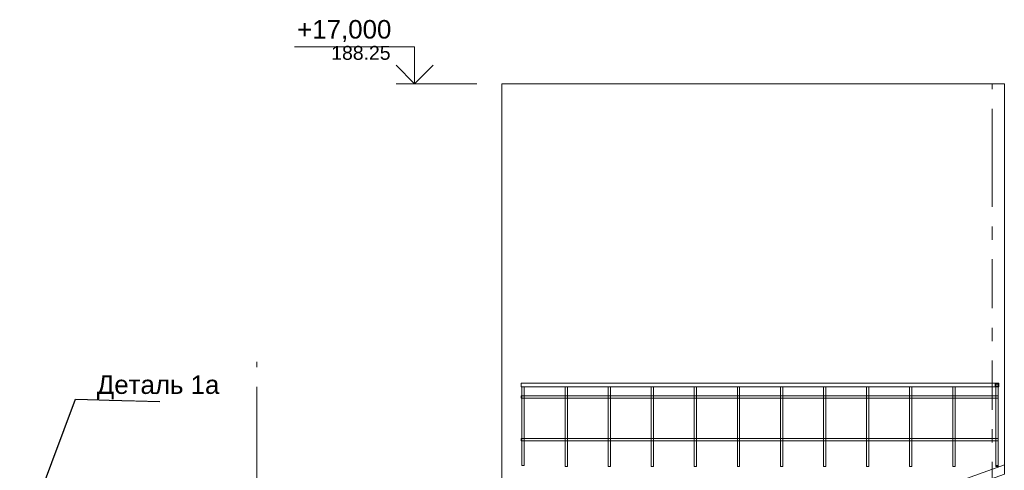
# Model space of a CAD drawing. Header units: millimetres. Extents: x -15683 to 202647, y -7448 to 20513.
# Tile 114 of 114: x 191663 to 202302, y 9332 to 14194. Entities that reach past the tile are written whole.
import ezdxf
from ezdxf.enums import TextEntityAlignment as Align

# ---------------------------------------------------------------- set-up
doc = ezdxf.new("R2010")
doc.units = ezdxf.units.MM
doc.header["$MEASUREMENT"] = 0
doc.set_wipeout_variables(frame=1)
doc.linetypes.add('Wipeout_Contour', pattern=[1000, 0, -1000])
doc.linetypes.add('Штрих-Штриховая', pattern=[1093.611073, 529.166651, -211.666656, 141.111112, -211.666656])
for name, color, linetype in [('1_Кровля (плоская)', 7, 'Continuous'), ('Новый_1_Ограждение кровли', 7, 'Continuous'), ('Размер - Отметка Уровня', 7, 'Continuous'), ('Элемент Модели - Оси', 7, 'Continuous')]:
    doc.layers.add(name, color=color, linetype=linetype)
for name, color, linetype, lineweight in [('1_Кровля (плоская)_Ном._пера__1', 7, 'Continuous', 15), ('1_Кровля (плоская)_Ном._пера__7', 7, 'Continuous', 15), ('Аннотация - Выносная Надпись.Фасад фрагмент_Ном._пера__1', 7, 'Continuous', 15), ('Новый_1_Ограждение кровли_Ном._пера__1', 7, 'Continuous', 15), ('Размер - Отметка Уровня_Ном._пера__120', 7, 'Continuous', 5), ('Элемент Модели - Оси_Ном._пера__1', 7, 'Continuous', 15), ('Элемент Модели - Оси_Ном._пера__2', 8, 'Continuous', 15)]:
    doc.layers.add(name, color=color, linetype=linetype, lineweight=lineweight)
doc.styles.add('СГЕНЕРИР_СТИЛЬ_1', font='arial.ttf')
doc.dimstyles.new('СГЕНЕРИР_СТИЛЬ__2', dxfattribs={"dimtxt": 0.18, "dimasz": 182.4, "dimexe": 0.18, "dimexo": 0.0625, "dimgap": 0, "dimtad": 0, "dimtih": 1, "dimtoh": 1, "dimdec": 4, "dimzin": 0, "dimdsep": 46, "dimcen": 0.09, "dimadec": 0, "dimazin": 0, "dimtfac": 1, "dimtdec": 4, "dimtmove": 0, "dimatfit": 3, "dimldrblk": 'ARROWHEAD_11', "dimfxl": 1, "dimtolj": 1, "dimtzin": 0, "dimarcsym": 0})

# ---------------------------------------------------------------- blocks, each defined once
blk = doc.blocks.new('Элемент Разреза_632_4', base_point=(227496, -3498))
at = {"layer": '1_Кровля (плоская)_Ном._пера__7', "color": 7, "linetype": 'Continuous', "lineweight": 15}
for p, q in [((201222, 9004), (202302, 9391)), ((202302, 9291), (202302, 9391)), ((202302, 9291), (201479, 8996)), ((201222, 9004), (201222, 9004)), ((201222, 8954), (201222, 9004)), ((201222, 8904), (201222, 9004)), ((201438, 8982), (201336, 8945)), ((201468, 8992), (201467, 8992)), ((201242, 8911), (201222, 8904)), ((201251, 8914), (201246, 8913))]:
    blk.add_line(p, q, dxfattribs=at)
blk = doc.blocks.new('Элемент Разреза_649_4', base_point=(227496, -3498))
at = {"layer": '1_Кровля (плоская)_Ном._пера__1', "color": 7, "linetype": 'Continuous', "lineweight": 15}
for p, q in [((202302, 13502), (196872, 13502)), ((196872, 13502), (196872, 9004)), ((202302, 9391), (202302, 13502)), ((202302, 9291), (201779, 9104)), ((201672, 9065), (201479, 8996)), ((196872, 9004), (198102, 9004)), ((196872, 8904), (196872, 9004)), ((198102, 9004), (201222, 9004)), ((201222, 9004), (201222, 9004)), ((201438, 8982), (201336, 8945)), ((201468, 8992), (201467, 8992)), ((198102, 8904), (196872, 8904)), ((198488, 8904), (198102, 8904)), ((201016, 8904), (198689, 8904))]:
    blk.add_line(p, q, dxfattribs=at)
blk = doc.blocks.new('Элемент Разреза_708_4', base_point=(227496, -3498))
at = {"layer": 'Новый_1_Ограждение кровли_Ном._пера__1', "color": 7, "linetype": 'Continuous', "lineweight": 15}
for p, q in [((202202, 10272), (202202, 10232)), ((202242, 10272), (202202, 10272)), ((202202, 10232), (202242, 10232)), ((202208, 10266), (202236, 10266)), ((202208, 10238), (202208, 10266)), ((202236, 10238), (202208, 10238)), ((202236, 10266), (202236, 10238)), ((202242, 10232), (202242, 10272))]:
    blk.add_line(p, q, dxfattribs=at)
blk = doc.blocks.new('Элемент Разреза_709_4', base_point=(227496, -3498))
at = {"layer": 'Новый_1_Ограждение кровли_Ном._пера__1', "color": 7, "linetype": 'Continuous', "lineweight": 15}
for p, q in [((197082, 10232), (197082, 10272)), ((197102, 10272), (197082, 10272)), ((197102, 10232), (197082, 10232))]:
    blk.add_line(p, q, dxfattribs=at)
blk = doc.blocks.new('Элемент Разреза_710_4', base_point=(227496, -3498))
at = {"layer": 'Новый_1_Ограждение кровли_Ном._пера__1', "color": 7, "linetype": 'Continuous', "lineweight": 15}
for p, q in [((202208, 10266), (202208, 10238)), ((202242, 10272), (202242, 10232)), ((202242, 10272), (202242, 10272)), ((202242, 10272), (202242, 10272)), ((202242, 10232), (202242, 10232)), ((202242, 10232), (202242, 10232))]:
    blk.add_line(p, q, dxfattribs=at)
blk = doc.blocks.new('Элемент Разреза_711_4', base_point=(227496, -3498))
at = {"layer": 'Новый_1_Ограждение кровли_Ном._пера__1', "color": 7, "linetype": 'Continuous', "lineweight": 15}
for p, q in [((202234, 9676), (202234, 9676)), ((202234, 9651), (202234, 9651))]:
    blk.add_line(p, q, dxfattribs=at)
blk = doc.blocks.new('Элемент Разреза_712_4', base_point=(227496, -3498))
at = {"layer": 'Новый_1_Ограждение кровли_Ном._пера__1', "color": 7, "linetype": 'Continuous', "lineweight": 15}
for p, q in [((202234, 10135), (202234, 10135)), ((202234, 10110), (202234, 10110))]:
    blk.add_line(p, q, dxfattribs=at)
blk = doc.blocks.new('Элемент Разреза_713_4', base_point=(227496, -3498))
at = {"layer": 'Новый_1_Ограждение кровли_Ном._пера__1', "color": 7, "linetype": 'Continuous', "lineweight": 15}
for p, q in [((202202, 10272), (197102, 10272)), ((202202, 10232), (197102, 10232))]:
    blk.add_line(p, q, dxfattribs=at)
blk = doc.blocks.new('Элемент Разреза_714_4', base_point=(227496, -3498))
at = {"layer": 'Новый_1_Ограждение кровли_Ном._пера__1', "color": 7, "linetype": 'Continuous', "lineweight": 15}
for p, q in [((197115, 9676), (197102, 9676)), ((197115, 9651), (197102, 9651)), ((197555, 9676), (197115, 9676)), ((197555, 9651), (197115, 9651)), ((197580, 9676), (197555, 9676)), ((197580, 9651), (197555, 9651)), ((198021, 9676), (197580, 9676)), ((198021, 9651), (197580, 9651)), ((198046, 9676), (198021, 9676)), ((198046, 9651), (198021, 9651)), ((198486, 9676), (198046, 9676)), ((198486, 9651), (198046, 9651)), ((198511, 9676), (198486, 9676)), ((198511, 9651), (198486, 9651)), ((198952, 9676), (198511, 9676)), ((198952, 9651), (198511, 9651)), ((198977, 9676), (198952, 9676)), ((198977, 9651), (198952, 9651)), ((199417, 9676), (198977, 9676)), ((199417, 9651), (198977, 9651)), ((199442, 9676), (199417, 9676)), ((199442, 9651), (199417, 9651)), ((199882, 9676), (199442, 9676)), ((199882, 9651), (199442, 9651)), ((199907, 9676), (199882, 9676)), ((199907, 9651), (199882, 9651)), ((200348, 9676), (199907, 9676)), ((200348, 9651), (199907, 9651)), ((200373, 9676), (200348, 9676)), ((200373, 9651), (200348, 9651)), ((200813, 9676), (200373, 9676)), ((200813, 9651), (200373, 9651)), ((200838, 9676), (200813, 9676)), ((200838, 9651), (200813, 9651)), ((201279, 9676), (200838, 9676)), ((201279, 9651), (200838, 9651)), ((201304, 9676), (201279, 9676)), ((201304, 9651), (201279, 9651)), ((201744, 9676), (201304, 9676)), ((201744, 9651), (201304, 9651)), ((201769, 9676), (201744, 9676)), ((201769, 9651), (201744, 9651)), ((202209, 9676), (201769, 9676)), ((202209, 9651), (201769, 9651))]:
    blk.add_line(p, q, dxfattribs=at)
blk = doc.blocks.new('Элемент Разреза_715_4', base_point=(227496, -3498))
at = {"layer": 'Новый_1_Ограждение кровли_Ном._пера__1', "color": 7, "linetype": 'Continuous', "lineweight": 15}
for p, q in [((197115, 10135), (197102, 10135)), ((197115, 10110), (197102, 10110)), ((197555, 10135), (197115, 10135)), ((197555, 10110), (197115, 10110)), ((197580, 10135), (197555, 10135)), ((197580, 10110), (197555, 10110)), ((198021, 10135), (197580, 10135)), ((198021, 10110), (197580, 10110)), ((198046, 10135), (198021, 10135)), ((198046, 10110), (198021, 10110)), ((198486, 10135), (198046, 10135)), ((198486, 10110), (198046, 10110)), ((198511, 10135), (198486, 10135)), ((198511, 10110), (198486, 10110)), ((198952, 10135), (198511, 10135)), ((198952, 10110), (198511, 10110)), ((198977, 10135), (198952, 10135)), ((198977, 10110), (198952, 10110)), ((199417, 10135), (198977, 10135)), ((199417, 10110), (198977, 10110)), ((199442, 10135), (199417, 10135)), ((199442, 10110), (199417, 10110)), ((199882, 10135), (199442, 10135)), ((199882, 10110), (199442, 10110)), ((199907, 10135), (199882, 10135)), ((199907, 10110), (199882, 10110)), ((200348, 10135), (199907, 10135)), ((200348, 10110), (199907, 10110)), ((200373, 10135), (200348, 10135)), ((200373, 10110), (200348, 10110)), ((200813, 10135), (200373, 10135)), ((200813, 10110), (200373, 10110)), ((200838, 10135), (200813, 10135)), ((200838, 10110), (200813, 10110)), ((201279, 10135), (200838, 10135)), ((201279, 10110), (200838, 10110)), ((201304, 10135), (201279, 10135)), ((201304, 10110), (201279, 10110)), ((201744, 10135), (201304, 10135)), ((201744, 10110), (201304, 10110)), ((201769, 10135), (201744, 10135)), ((201769, 10110), (201744, 10110)), ((202209, 10135), (201769, 10135)), ((202209, 10110), (201769, 10110))]:
    blk.add_line(p, q, dxfattribs=at)
blk = doc.blocks.new('Элемент Разреза_771_4', base_point=(227496, -3498))
at = {"layer": 'Новый_1_Ограждение кровли_Ном._пера__1', "color": 7, "linetype": 'Continuous', "lineweight": 15}
for p, q in [((202209, 9372), (202209, 9382)), ((202234, 9372), (202209, 9372)), ((202234, 9372), (202234, 9382))]:
    blk.add_line(p, q, dxfattribs=at)
blk = doc.blocks.new('Элемент Разреза_784_4', base_point=(227496, -3498))
at = {"layer": 'Новый_1_Ограждение кровли_Ном._пера__1', "color": 7, "linetype": 'Continuous', "lineweight": 15}
for p, q in [((201744, 10135), (201744, 10232)), ((201769, 10135), (201769, 10232)), ((201744, 10110), (201744, 10135)), ((201744, 9676), (201744, 10110)), ((201769, 10110), (201769, 10135)), ((201769, 9676), (201769, 10110)), ((201744, 9651), (201744, 9676)), ((201744, 9372), (201744, 9651)), ((201769, 9651), (201769, 9676)), ((201769, 9372), (201769, 9651)), ((201769, 9372), (201744, 9372))]:
    blk.add_line(p, q, dxfattribs=at)
blk = doc.blocks.new('Элемент Разреза_785_4', base_point=(227496, -3498))
at = {"layer": 'Новый_1_Ограждение кровли_Ном._пера__1', "color": 7, "linetype": 'Continuous', "lineweight": 15}
for p, q in [((201279, 10135), (201279, 10232)), ((201304, 10135), (201304, 10232)), ((201279, 10110), (201279, 10135)), ((201279, 9676), (201279, 10110)), ((201304, 10110), (201304, 10135)), ((201304, 9676), (201304, 10110)), ((201279, 9651), (201279, 9676)), ((201279, 9372), (201279, 9651)), ((201304, 9651), (201304, 9676)), ((201304, 9372), (201304, 9651)), ((201304, 9372), (201279, 9372))]:
    blk.add_line(p, q, dxfattribs=at)
blk = doc.blocks.new('Элемент Разреза_786_4', base_point=(227496, -3498))
at = {"layer": 'Новый_1_Ограждение кровли_Ном._пера__1', "color": 7, "linetype": 'Continuous', "lineweight": 15}
for p, q in [((200813, 10135), (200813, 10232)), ((200838, 10135), (200838, 10232)), ((200813, 10110), (200813, 10135)), ((200813, 9676), (200813, 10110)), ((200838, 10110), (200838, 10135)), ((200838, 9676), (200838, 10110)), ((200813, 9651), (200813, 9676)), ((200813, 9372), (200813, 9651)), ((200838, 9651), (200838, 9676)), ((200838, 9372), (200838, 9651)), ((200838, 9372), (200813, 9372))]:
    blk.add_line(p, q, dxfattribs=at)
blk = doc.blocks.new('Элемент Разреза_787_4', base_point=(227496, -3498))
at = {"layer": 'Новый_1_Ограждение кровли_Ном._пера__1', "color": 7, "linetype": 'Continuous', "lineweight": 15}
for p, q in [((200348, 10135), (200348, 10232)), ((200373, 10135), (200373, 10232)), ((200348, 10110), (200348, 10135)), ((200348, 9676), (200348, 10110)), ((200373, 10110), (200373, 10135)), ((200373, 9676), (200373, 10110)), ((200348, 9651), (200348, 9676)), ((200348, 9372), (200348, 9651)), ((200373, 9651), (200373, 9676)), ((200373, 9372), (200373, 9651)), ((200373, 9372), (200348, 9372))]:
    blk.add_line(p, q, dxfattribs=at)
blk = doc.blocks.new('Элемент Разреза_788_4', base_point=(227496, -3498))
at = {"layer": 'Новый_1_Ограждение кровли_Ном._пера__1', "color": 7, "linetype": 'Continuous', "lineweight": 15}
for p, q in [((199882, 10135), (199882, 10232)), ((199907, 10135), (199907, 10232)), ((199882, 10110), (199882, 10135)), ((199882, 9676), (199882, 10110)), ((199907, 10110), (199907, 10135)), ((199907, 9676), (199907, 10110)), ((199882, 9651), (199882, 9676)), ((199882, 9372), (199882, 9651)), ((199907, 9651), (199907, 9676)), ((199907, 9372), (199907, 9651)), ((199907, 9372), (199882, 9372))]:
    blk.add_line(p, q, dxfattribs=at)
blk = doc.blocks.new('Элемент Разреза_789_4', base_point=(227496, -3498))
at = {"layer": 'Новый_1_Ограждение кровли_Ном._пера__1', "color": 7, "linetype": 'Continuous', "lineweight": 15}
for p, q in [((199417, 10135), (199417, 10232)), ((199442, 10135), (199442, 10232)), ((199417, 10110), (199417, 10135)), ((199417, 9676), (199417, 10110)), ((199442, 10110), (199442, 10135)), ((199442, 9676), (199442, 10110)), ((199417, 9651), (199417, 9676)), ((199417, 9372), (199417, 9651)), ((199442, 9651), (199442, 9676)), ((199442, 9372), (199442, 9651)), ((199442, 9372), (199417, 9372))]:
    blk.add_line(p, q, dxfattribs=at)
blk = doc.blocks.new('Элемент Разреза_790_4', base_point=(227496, -3498))
at = {"layer": 'Новый_1_Ограждение кровли_Ном._пера__1', "color": 7, "linetype": 'Continuous', "lineweight": 15}
for p, q in [((198952, 10135), (198952, 10232)), ((198977, 10135), (198977, 10232)), ((198952, 10110), (198952, 10135)), ((198952, 9676), (198952, 10110)), ((198977, 10110), (198977, 10135)), ((198977, 9676), (198977, 10110)), ((198952, 9651), (198952, 9676)), ((198952, 9372), (198952, 9651)), ((198977, 9651), (198977, 9676)), ((198977, 9372), (198977, 9651)), ((198977, 9372), (198952, 9372))]:
    blk.add_line(p, q, dxfattribs=at)
blk = doc.blocks.new('Элемент Разреза_791_4', base_point=(227496, -3498))
at = {"layer": 'Новый_1_Ограждение кровли_Ном._пера__1', "color": 7, "linetype": 'Continuous', "lineweight": 15}
for p, q in [((198486, 10135), (198486, 10232)), ((198511, 10135), (198511, 10232)), ((198486, 10110), (198486, 10135)), ((198486, 9676), (198486, 10110)), ((198511, 10110), (198511, 10135)), ((198511, 9676), (198511, 10110)), ((198486, 9651), (198486, 9676)), ((198486, 9372), (198486, 9651)), ((198511, 9651), (198511, 9676)), ((198511, 9372), (198511, 9651)), ((198511, 9372), (198486, 9372))]:
    blk.add_line(p, q, dxfattribs=at)
blk = doc.blocks.new('Элемент Разреза_792_4', base_point=(227496, -3498))
at = {"layer": 'Новый_1_Ограждение кровли_Ном._пера__1', "color": 7, "linetype": 'Continuous', "lineweight": 15}
for p, q in [((198021, 10135), (198021, 10232)), ((198046, 10135), (198046, 10232)), ((198021, 10110), (198021, 10135)), ((198021, 9676), (198021, 10110)), ((198046, 10110), (198046, 10135)), ((198046, 9676), (198046, 10110)), ((198021, 9651), (198021, 9676)), ((198021, 9372), (198021, 9651)), ((198046, 9651), (198046, 9676)), ((198046, 9372), (198046, 9651)), ((198046, 9372), (198021, 9372))]:
    blk.add_line(p, q, dxfattribs=at)
blk = doc.blocks.new('Элемент Разреза_793_4', base_point=(227496, -3498))
at = {"layer": 'Новый_1_Ограждение кровли_Ном._пера__1', "color": 7, "linetype": 'Continuous', "lineweight": 15}
for p, q in [((197555, 10135), (197555, 10232)), ((197580, 10135), (197580, 10232)), ((197555, 10110), (197555, 10135)), ((197555, 9676), (197555, 10110)), ((197580, 10110), (197580, 10135)), ((197580, 9676), (197580, 10110)), ((197555, 9651), (197555, 9676)), ((197555, 9372), (197555, 9651)), ((197580, 9651), (197580, 9676)), ((197580, 9372), (197580, 9651)), ((197580, 9372), (197555, 9372))]:
    blk.add_line(p, q, dxfattribs=at)
blk = doc.blocks.new('Элемент Разреза_794_4', base_point=(227496, -3498))
at = {"layer": 'Новый_1_Ограждение кровли_Ном._пера__1', "color": 7, "linetype": 'Continuous', "lineweight": 15}
for p, q in [((202234, 10262), (202209, 10262)), ((202209, 10238), (202209, 10262)), ((202209, 10135), (202209, 10232)), ((202234, 10238), (202234, 10262)), ((202234, 10135), (202234, 10232)), ((202209, 9676), (202209, 10110)), ((202234, 9676), (202234, 10110)), ((202209, 9382), (202209, 9651)), ((202234, 9382), (202234, 9651)), ((202234, 9382), (202209, 9382))]:
    blk.add_line(p, q, dxfattribs=at)
blk = doc.blocks.new('Элемент Разреза_795_4', base_point=(227496, -3498))
at = {"layer": 'Новый_1_Ограждение кровли_Ном._пера__1', "color": 7, "linetype": 'Continuous', "lineweight": 15}
for p in [(202234, 10262), (202234, 10252)]:
    blk.add_line(p, (202234, 10262), dxfattribs=at)
blk = doc.blocks.new('Элемент Разреза_796_4', base_point=(227496, -3498))
at = {"layer": 'Новый_1_Ограждение кровли_Ном._пера__1', "color": 7, "linetype": 'Continuous', "lineweight": 15}
for p, q in [((197090, 10135), (197090, 10232)), ((197115, 10135), (197115, 10232)), ((197090, 10110), (197090, 10135)), ((197090, 9676), (197090, 10110)), ((197115, 10110), (197115, 10135)), ((197115, 9676), (197115, 10110)), ((197090, 9651), (197090, 9676)), ((197090, 9382), (197090, 9651)), ((197115, 9651), (197115, 9676)), ((197115, 9382), (197115, 9651)), ((197115, 9382), (197090, 9382))]:
    blk.add_line(p, q, dxfattribs=at)
blk = doc.blocks.new('Элемент Разреза_797_4', base_point=(227496, -3498))
at = {"layer": 'Новый_1_Ограждение кровли_Ном._пера__1', "color": 7, "linetype": 'Continuous', "lineweight": 15}
for p, q in [((202209, 9676), (202209, 9651)), ((202234, 9676), (202209, 9676)), ((202209, 9676), (202234, 9676)), ((202209, 9651), (202209, 9676)), ((202209, 9651), (202234, 9651)), ((202234, 9651), (202209, 9651)), ((202234, 9651), (202234, 9676)), ((202234, 9676), (202234, 9651))]:
    blk.add_line(p, q, dxfattribs=at)
blk = doc.blocks.new('Элемент Разреза_798_4', base_point=(227496, -3498))
at = {"layer": 'Новый_1_Ограждение кровли_Ном._пера__1', "color": 7, "linetype": 'Continuous', "lineweight": 15}
for p, q in [((202209, 10135), (202209, 10110)), ((202234, 10135), (202209, 10135)), ((202209, 10135), (202234, 10135)), ((202209, 10110), (202209, 10135)), ((202209, 10110), (202234, 10110)), ((202234, 10110), (202209, 10110)), ((202234, 10110), (202234, 10135)), ((202234, 10135), (202234, 10110))]:
    blk.add_line(p, q, dxfattribs=at)
blk = doc.blocks.new('Элемент Разреза_799_4', base_point=(227496, -3498))
at = {"layer": 'Новый_1_Ограждение кровли_Ном._пера__1', "color": 7, "linetype": 'Continuous', "lineweight": 15}
for p, q in [((197082, 9651), (197082, 9676)), ((197090, 9676), (197082, 9676)), ((197090, 9651), (197082, 9651)), ((197102, 9676), (197090, 9676)), ((197102, 9651), (197090, 9651))]:
    blk.add_line(p, q, dxfattribs=at)
blk = doc.blocks.new('Элемент Разреза_800_4', base_point=(227496, -3498))
at = {"layer": 'Новый_1_Ограждение кровли_Ном._пера__1', "color": 7, "linetype": 'Continuous', "lineweight": 15}
for p, q in [((197082, 10110), (197082, 10135)), ((197090, 10135), (197082, 10135)), ((197090, 10110), (197082, 10110)), ((197102, 10135), (197090, 10135)), ((197102, 10110), (197090, 10110))]:
    blk.add_line(p, q, dxfattribs=at)
blk = doc.blocks.new('Стандартный Маркер Сетки[46]_4', base_point=(194227, 10503))
at = {"layer": 'Элемент Модели - Оси_Ном._пера__2', "color": 8, "linetype": 'Штрих-Штриховая', "lineweight": 15}
for q in [(194227, 10503), (194227, -5698)]:
    blk.add_line((194227, 9703), q, dxfattribs=at)
at = {"layer": 'Элемент Модели - Оси_Ном._пера__1', "color": 7, "lineweight": 15, "style": 'СГЕНЕРИР_СТИЛЬ_1'}
blk.add_attdef('AC_MarkerText_1', text='', height=350, rotation=360, dxfattribs=at).set_placement((194227, -6798), align=Align.TOP_CENTER)
blk = doc.blocks.new('Стандартный Маркер Сетки[47]_4', base_point=(194227, 10503))
at = {"layer": 'Элемент Модели - Оси_Ном._пера__2', "color": 8, "linetype": 'Штрих-Штриховая', "lineweight": 15}
for q in [(194227, 10503), (194227, -5698)]:
    blk.add_line((194227, 9703), q, dxfattribs=at)
at = {"layer": 'Элемент Модели - Оси_Ном._пера__1', "color": 7, "lineweight": 15, "style": 'СГЕНЕРИР_СТИЛЬ_1'}
blk.add_attdef('AC_MarkerText_1', text='', height=350, rotation=360, dxfattribs=at).set_placement((194227, -6798), align=Align.TOP_CENTER)
blk = doc.blocks.new('Стандартный Маркер Сетки[48]_4', base_point=(202172, 13502))
at = {"layer": 'Элемент Модели - Оси_Ном._пера__2', "color": 8, "linetype": 'Штрих-Штриховая', "lineweight": 15}
for q in [(202172, 13502), (202172, -5698)]:
    blk.add_line((202172, 12702), q, dxfattribs=at)
at = {"layer": 'Элемент Модели - Оси_Ном._пера__1', "color": 7, "lineweight": 15, "style": 'СГЕНЕРИР_СТИЛЬ_1'}
blk.add_attdef('AC_MarkerText_1', text='', height=350, rotation=360, dxfattribs=at).set_placement((202172, -6798), align=Align.TOP_CENTER)
blk = doc.blocks.new('Стандартный Маркер Сетки[49]_4', base_point=(202172, 13502))
at = {"layer": 'Элемент Модели - Оси_Ном._пера__2', "color": 8, "linetype": 'Штрих-Штриховая', "lineweight": 15}
for q in [(202172, 13502), (202172, -5698)]:
    blk.add_line((202172, 12702), q, dxfattribs=at)
at = {"layer": 'Элемент Модели - Оси_Ном._пера__1', "color": 7, "lineweight": 15, "style": 'СГЕНЕРИР_СТИЛЬ_1'}
blk.add_attdef('AC_MarkerText_1', text='', height=350, rotation=360, dxfattribs=at).set_placement((202172, -6798), align=Align.TOP_CENTER)
blk = doc.blocks.new('ARROWHEAD_11')
at = {"color": 0, "linetype": 'Continuous', "lineweight": 0}
blk.add_line((0, 0), (-1, 0), dxfattribs=at)
at = {"color": 0, "linetype": 'Continuous', "lineweight": 0, "const_width": 0.25, "flags": 128}
blk.add_lwpolyline([(-0.125, 0, 1), (0.125, 0, 1)], format="xyb", close=True, dxfattribs=at)
blk = doc.blocks.new('Отметка высоты (ГОСТ)[56]_4', base_point=(195930, 13502))
at = {"layer": 'Размер - Отметка Уровня_Ном._пера__120', "color": 7, "linetype": 'Continuous', "lineweight": 5}
for p, q in [((195930, 13902), (194631, 13902)), ((195930, 13502), (195930, 13902)), ((195930, 13502), (195730, 13702)), ((195930, 13502), (196130, 13702)), ((196603, 13502), (195730, 13502))]:
    blk.add_line(p, q, dxfattribs=at)
at = {"layer": 'Размер - Отметка Уровня_Ном._пера__120', "color": 7, "lineweight": 5, "insert": (195730, 13932), "char_height": 200, "attachment_point": 9, "style": 'СГЕНЕРИР_СТИЛЬ_1'}
blk.add_mtext('\\A1;+17,000{\\H0.66x;\\S^  ;}', dxfattribs=at)
at = {"layer": 'Размер - Отметка Уровня_Ном._пера__120', "color": 7, "lineweight": 5, "style": 'СГЕНЕРИР_СТИЛЬ_1'}
blk.add_attdef('addText', text='', height=150, dxfattribs=at).set_placement((195670, 13716), align=Align.BOTTOM_RIGHT)

msp = doc.modelspace()

# ---------------------------------------------------------------- block references
at = {"layer": '1_Кровля (плоская)', "lineweight": 0}
for name in ['Элемент Разреза_649_4', 'Элемент Разреза_632_4']:
    msp.add_blockref(name, (227496, -3497.6), dxfattribs=at)
at = {"layer": 'Новый_1_Ограждение кровли', "lineweight": 0}
for name in ['Элемент Разреза_709_4', 'Элемент Разреза_796_4', 'Элемент Разреза_713_4', 'Элемент Разреза_793_4', 'Элемент Разреза_792_4', 'Элемент Разреза_791_4', 'Элемент Разреза_790_4', 'Элемент Разреза_789_4', 'Элемент Разреза_788_4', 'Элемент Разреза_787_4', 'Элемент Разреза_786_4', 'Элемент Разреза_785_4', 'Элемент Разреза_784_4', 'Элемент Разреза_708_4', 'Элемент Разреза_710_4', 'Элемент Разреза_794_4', 'Элемент Разреза_795_4', 'Элемент Разреза_800_4', 'Элемент Разреза_715_4', 'Элемент Разреза_798_4', 'Элемент Разреза_712_4', 'Элемент Разреза_799_4', 'Элемент Разреза_714_4', 'Элемент Разреза_797_4', 'Элемент Разреза_711_4', 'Элемент Разреза_771_4']:
    msp.add_blockref(name, (227496, -3497.6), dxfattribs=at)
at = {"layer": 'Размер - Отметка Уровня', "color": 104, "linetype": 'Continuous', "lineweight": 15, "true_color": 0x029e21}
msp.add_blockref('Отметка высоты (ГОСТ)[56]_4', (195929.9, 13502.4), dxfattribs=at).add_auto_attribs({'addText': '188.25'})
at = {"layer": 'Элемент Модели - Оси', "color": 8, "linetype": 'Continuous', "lineweight": 15}
for name, p in [('Стандартный Маркер Сетки[48]_4', (202171.7, 13502.4)), ('Стандартный Маркер Сетки[49]_4', (202171.7, 13502.4)), ('Стандартный Маркер Сетки[46]_4', (194226.7, 10503.4)), ('Стандартный Маркер Сетки[47]_4', (194226.7, 10503.4))]:
    msp.add_blockref(name, p, dxfattribs=at)

# ---------------------------------------------------------------- next in the draw order: wipeouts: each hides what was drawn before it
at = {"color": 7, "linetype": 'Wipeout_Contour', "lineweight": 15, "ltscale": 773742.149716}
msp.add_wipeout([(192520.4, 10389.6), (193808.9, 10389.6), (193808.9, 10075.3), (192520.4, 10075.3)], dxfattribs=at).dxf.layer = 'Аннотация - Выносная Надпись.Фасад фрагмент_Ном._пера__1'

# ---------------------------------------------------------------- next in the draw order: texts
at = {"layer": 'Аннотация - Выносная Надпись.Фасад фрагмент_Ном._пера__1', "color": 7, "linetype": 'Continuous', "lineweight": 15, "insert": (193820.5, 10098), "char_height": 200, "attachment_point": 9, "style": 'СГЕНЕРИР_СТИЛЬ_1'}
msp.add_mtext('\\A1;Деталь 1а', dxfattribs=at)

# ---------------------------------------------------------------- next in the draw order: leaders
at = {"layer": 'Аннотация - Выносная Надпись.Фасад фрагмент_Ном._пера__1', "color": 7, "linetype": 'Continuous', "lineweight": 15, "annotation_type": 0, "has_hookline": 1, "hookline_direction": 0, "text_width": 1313.1}
msp.add_leader([(191708.2, 8616.9), (192265.9, 10098), (193176.3, 10075.3)], dimstyle='СГЕНЕРИР_СТИЛЬ__2', dxfattribs=at)

doc.saveas('drawing.dxf')
